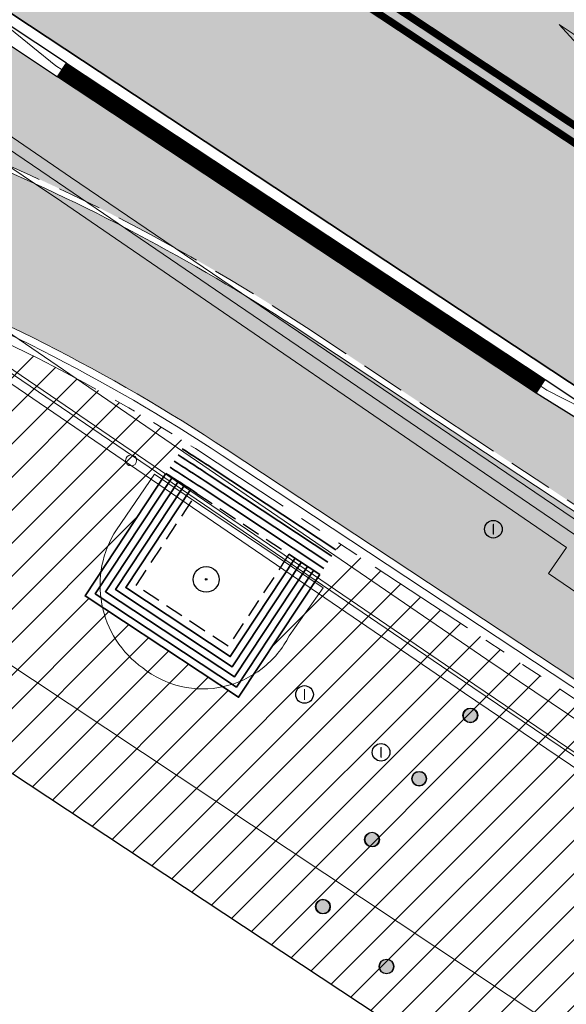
# Model space of a CAD drawing. Header units: metres. Extents: x 187916 to 189411, y 333285 to 334910.
# Tile 179 of 256: x 188816.45 to 188823.88, y 334124.55 to 334137.93. Entities that reach past the tile are written whole.
import ezdxf
from ezdxf.enums import TextEntityAlignment as Align

# ---------------------------------------------------------------- set-up
doc = ezdxf.new("R2010")
doc.units = ezdxf.units.M
for name, pattern in [('DASHED2', [0.375, 0.25, -0.125]), ('VH-OPSLUITBAND_100X200', [16, 8, -2, 4, -2]), ('VH-RWSBAND-SO', [24, 10, -2, 2, -2, 2, -2, 2, -2]), ('VH-TROTTOIRBAND_180-200', [20, 10, -2, 2, -2, 2, -2])]:
    doc.linetypes.add(name, pattern=pattern)
for name, color, linetype, lineweight in [('B-ME-AL-MARKER-S', 253, 'Continuous', 9), ('B-ME-GR-BOOM-S', 253, 'Continuous', 25), ('B-ME-IE-MEUBILAIR_WEGMEUBILAIR_PAAL-S', 253, 'Continuous', 18), ('B-ME-RI-HWA_GOOT_LIJNGOOT-G', 253, 'Continuous', 18), ('B-ME-RI-PUT_INSPECTIE-S', 253, 'Continuous', 25), ('B-ME-VH-KANTOPSLUITING_ACHTERKANTBAND-G', 253, 'Continuous', 18), ('B-ME-VH-VERHARDING_ASFALT-G', 253, 'Continuous', 18), ('B-ME-VH-VERHARDING_BETONSTRAATSTEEN-G', 253, 'Continuous', 18), ('B-ME-VH-VERHARDING_TEGEL-G', 253, 'Continuous', 18), ('B-WE-OG-BEBOUWING-GV', 253, 'Continuous', 15), ('B-WE-VH-GESLOTENVERHARDING_ASFALT-GV', 253, 'Continuous', 15), ('B-WE-VH-ONVERHARD_ZAND-GV', 253, 'Continuous', 15), ('N-WE-GR-HAAG-HG01-A', 96, 'Continuous', 35), ('N-WE-VH-GESLOTENVERHARDING_ASFALT_ZAAGSNEDE-G', 10, 'VH-ZAAGSNEDE-SO', 25), ('N-WE-VH-GOOT_TEGEL-G', 170, 'Continuous', 35), ('N-WE-VH-KANTOPSLUITING_OPSLUITBAND_80X200-G', 30, 'VH-OPSLUITBAND_100X200', 15), ('N-WE-VH-KANTOPSLUITING_RIJWIELPADBAND_4-12 200-G', 94, 'VH-TROTTOIRBAND_180-200', 15), ('N-WE-VH-KANTOPSLUITING_TROTTOIRBAND_RWS_110 220-G', 251, 'VH-RWSBAND-SO', 25), ('N-WE-VH-KANTOPSLUITING_TROTTOIRBAND_RWS_110 220_ACHTERKANT-G', 7, 'VH-RWSBAND-SO', 25), ('N-WE-VH-KANTOPSLUITING_VERLOOPBAND-S', 251, 'Continuous', 25), ('N-WE-VH-KANTOPSLUITING_VERLOOPBAND_TBV TEKENING-G', 10, 'Continuous', 25), ('N-WE-VH-KANTOPSLUITING_VOORKANTBAND-G', 7, 'Continuous', 15), ('N-WE-VH-KANTVERHARDING_STREKLAAG_BSS-G', 60, 'Continuous', 18), ('N-WE-VH-OPENVERHARDING_NATUURSTEEN-G', 24, 'Continuous', 35), ('N-WE-VH-VERHARDING_ASFALT_HUB DASSENPLEIN-A', 253, 'Continuous', 18), ('N-WE-VH-VERHARDING_ASFALT_RIJWEG-A', 251, 'Continuous', 18), ('N-WE-VH-VERHARDING_BETONSTRAATSTEEN-ROOD-A', 11, 'Continuous', 18), ('N-WE-VW-MARKERING_LANGS_STREEP_DOORGETROKKEN_010-G', 251, 'Continuous', 0), ('N-WE-VW-MARKERING_PIJL-S', 251, 'Continuous', 0)]:
    doc.layers.add(name, color=color, linetype=linetype, lineweight=lineweight)
doc.layers.add('N-WE-PAALTJE-G', color=7, linetype='Continuous')
doc.layers.add('N-WE-VH-MATERIAALSCHEIDING-G', color=7, linetype='DASHED2')
doc.styles.add('NLCS-ISO', font='NLCS-ISO.ttf')
doc.linetypes.add('VH-ZAAGSNEDE-SO', pattern='A,1e-05,-2.54,[181,NLCS.SHX,S=2.54,R=0,X=-2.54,Y=0],-5.08,[181,NLCS.SHX,S=2.54,R=180,X=2.54,Y=0],-2.54', length=10.16001)

# ---------------------------------------------------------------- blocks, each defined once
blk = doc.blocks.new('SRI-PUT_INSPECTIE-SO')
blk.add_circle((0, -7.105427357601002e-14), 1.999999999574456)
at = {"style": 'NLCS-ISO'}
blk.add_text('I', height=2.5, dxfattribs=at).set_placement((-0.002795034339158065, -0.007140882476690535), align=Align.MIDDLE_CENTER)
blk = doc.blocks.new('SAL-MARKER-SO')
blk.add_circle((0, 0), 0.1)
blk = doc.blocks.new('SGR-BOOM_01')
at = {"ltscale": 0.1}
h = blk.add_hatch(color=256, dxfattribs=at)
edge = h.paths.add_edge_path()
edge.add_arc((7.366995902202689e-12, -5.115907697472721e-12), 0.15, 0, 360)
for centre, radius in [((0, 0), 2.5), ((7.366995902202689e-12, -5.115907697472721e-12), 0.04499999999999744)]:
    blk.add_circle(centre, radius)
blk.add_circle((7.366995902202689e-12, -5.115907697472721e-12), 0.15, dxfattribs=at)
blk = doc.blocks.new('SIE-WEG_PAAL_ALGEMEEN_TYPE_01-SO')
h = blk.add_hatch(color=256)
edge = h.paths.add_edge_path()
edge.add_arc((2.273736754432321e-16, 0), 0.1875, 0, 360)
at = {"ltscale": 0.5}
blk.add_circle((2.273736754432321e-16, 0), 0.1875, dxfattribs=at)
blk = doc.blocks.new('DTM')
at = {"layer": 'B-ME-RI-HWA_GOOT_LIJNGOOT-G', "ltscale": 0.2, "flags": 128}
for points in [[(188828.52, 334124.8640000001), (188822.6140000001, 334128.8530000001), (188815.841, 334133.4580000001), (188812.3020000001, 334135.8650000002), (188812.2039999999, 334135.736)], [(188828.52, 334124.8640000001), (188828.4419999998, 334124.7560000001), (188822.5, 334128.7740000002), (188815.7749999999, 334133.3629999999), (188812.2039999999, 334135.736)]]:
    blk.add_lwpolyline(points, dxfattribs=at)
at = {"layer": 'B-ME-VH-KANTOPSLUITING_ACHTERKANTBAND-G', "ltscale": 0.2, "flags": 128}
for points in [[(188853.5869999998, 334107.1090000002), (188850.1549999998, 334110.9139999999), (188849.827, 334110.6370000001), (188846.5580000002, 334114.2459999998), (188846.8879999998, 334114.5359999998), (188846.1140000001, 334115.3939999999), (188845.4189999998, 334116.1000000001), (188844.6230000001, 334116.6809999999), (188836.73, 334122.04), (188827.9300000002, 334128.0269999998), (188827.6579999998, 334127.6600000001), (188823.639, 334130.3990000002), (188823.8859999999, 334130.7549999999), (188817.0210000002, 334135.4569999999), (188813.922, 334137.531)], [(188918.3160000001, 334057.5649999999), (188919.6660000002, 334059.1329999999), (188913.8220000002, 334063.534), (188904.1129999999, 334070.8709999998), (188903.9219999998, 334070.6290000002), (188896.46, 334076.2439999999), (188891.6310000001, 334079.8900000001), (188891.5619999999, 334079.9580000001), (188884.5780000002, 334085.2480000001), (188879.139, 334089.3629999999), (188878.7230000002, 334089.6699999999), (188872.2769999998, 334090.693), (188864.642, 334096.4010000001), (188856.929, 334102.0189999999), (188852.1170000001, 334105.4539999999), (188848.483, 334109.4879999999), (188845.1370000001, 334113.1550000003), (188843.9849999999, 334114.4410000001), (188835.182, 334120.4279999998), (188828.5380000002, 334124.8939999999), (188822.639, 334128.8900000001), (188815.8730000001, 334133.5), (188812.8450000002, 334135.5380000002), (188812.0329999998, 334136.0690000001)]]:
    blk.add_lwpolyline(points, dxfattribs=at)
at = {"layer": 'B-ME-VH-VERHARDING_ASFALT-G', "ltscale": 0.2, "flags": 128}
blk.add_lwpolyline([(188942.6009999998, 334044.2970000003), (188936.5550000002, 334048.8480000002), (188927.9589999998, 334055.3420000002), (188923.2579999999, 334058.915), (188915.014, 334065.1159999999), (188905.213, 334072.5150000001), (188897.889, 334078.0559999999), (188892.7939999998, 334081.9210000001), (188885.73, 334087.2390000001), (188881.3670000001, 334090.5359999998), (188879.1630000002, 334092.1689999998), (188876.0090000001, 334094.5899999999), (188868.4339999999, 334100.233), (188860.0109999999, 334106.3470000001), (188855.375, 334109.6660000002), (188851.4720000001, 334112.412), (188844.8590000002, 334116.98), (188836.9640000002, 334122.3339999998), (188828.1430000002, 334128.3199999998), (188824.1000000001, 334131.0649999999), (188817.1439999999, 334135.7850000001), (188814.1439999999, 334137.8399999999)], dxfattribs=at)
at = {"layer": 'B-ME-VH-VERHARDING_BETONSTRAATSTEEN-G', "ltscale": 0.2, "flags": 128}
blk.add_lwpolyline([(188853.7200000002, 334107.2319999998), (188850.3310000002, 334111.037), (188847.0469999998, 334114.6660000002), (188846.2850000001, 334115.5150000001), (188845.5469999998, 334116.2230000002), (188844.7280000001, 334116.8620000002), (188836.8330000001, 334122.23), (188828.0279999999, 334128.193), (188823.9950000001, 334130.929), (188817.0830000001, 334135.6430000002), (188814.0469999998, 334137.7029999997)], dxfattribs=at)
at = {"layer": 'B-ME-VH-VERHARDING_TEGEL-G', "ltscale": 0.2, "flags": 128}
blk.add_lwpolyline([(188918.3229999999, 334057.4070000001), (188919.8259999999, 334059.1779999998), (188913.8909999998, 334063.6170000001), (188904.165, 334070.9720000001), (188896.7170000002, 334076.5619999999), (188891.9440000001, 334080.213), (188884.6869999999, 334085.6689999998), (188879.4029999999, 334089.6770000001), (188878.8990000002, 334090.0499999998), (188872.4560000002, 334091.0779999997), (188864.9189999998, 334096.6919999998), (188857.1770000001, 334102.3259999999), (188852.3739999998, 334105.7510000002), (188848.8199999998, 334109.7080000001), (188845.446, 334113.4330000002), (188844.2629999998, 334114.764), (188835.611, 334120.605), (188828.7280000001, 334125.2420000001), (188822.8029999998, 334129.2310000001), (188816.0980000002, 334133.8149999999), (188813.0929999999, 334135.8659999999), (188812.2209999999, 334136.4300000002)], dxfattribs=at)
at = {"layer": 'B-WE-OG-BEBOUWING-GV', "ltscale": 0.2, "flags": 128}
blk.add_lwpolyline([(188779.474, 334052.218), (188776.92, 334049.111), (188787.829, 334045.886), (188794.414, 334053.759), (188814.475, 334036.748), (188814.571, 334036.667), (188837.127, 334017.54), (188885.595, 334074.697), (188839.494, 334113.789), (188809.661, 334133.58), (188792.53, 334113.378), (188775.397, 334069.885), (188782.78, 334063.625), (188779.991, 334060.335), (188783.617, 334057.261)], close=True, dxfattribs=at)
at = {"layer": 'B-WE-VH-GESLOTENVERHARDING_ASFALT-GV', "ltscale": 0.2, "flags": 128}
for points in [[(188817.573, 334130.51, -0.09595494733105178), (188817.77, 334130.996)], [(188817.571, 334129.985, -0.09522994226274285), (188817.573, 334130.51)], [(188817.765, 334129.497, -0.094060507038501), (188817.571, 334129.985)], [(188818.126, 334129.117, -0.09585749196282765), (188817.765, 334129.497)], [(188820.117, 334129.556, -0.1129270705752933), (188819.749, 334129.11)], [(188818.647, 334128.867, -0.1107023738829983), (188818.126, 334129.117)], [(188819.749, 334129.11, -0.1106916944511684), (188819.226, 334128.864)], [(188819.226, 334128.864, -0.1122511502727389), (188818.647, 334128.867)]]:
    blk.add_lwpolyline(points, format="xyb", dxfattribs=at)
at = {"layer": 'B-WE-VH-ONVERHARD_ZAND-GV', "ltscale": 0.2, "flags": 128}
blk.add_lwpolyline([(188820.117, 334129.556), (188820.577, 334130.208), (188818.288, 334131.752), (188817.77, 334130.996)], dxfattribs=at)
for points in [[(188817.77, 334130.996, 0.09595494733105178), (188817.573, 334130.51)], [(188817.573, 334130.51, 0.09522994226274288), (188817.571, 334129.985)], [(188817.571, 334129.985, 0.09406050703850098), (188817.765, 334129.497)], [(188817.765, 334129.497, 0.0958574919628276), (188818.126, 334129.117)], [(188819.749, 334129.11, 0.1129270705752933), (188820.117, 334129.556)], [(188818.126, 334129.117, 0.1107023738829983), (188818.647, 334128.867)], [(188819.226, 334128.864, 0.1106916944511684), (188819.749, 334129.11)], [(188818.647, 334128.867, 0.1122511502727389), (188819.226, 334128.864)]]:
    blk.add_lwpolyline(points, format="xyb", dxfattribs=at)
at = {"layer": 'B-ME-AL-MARKER-S', "xscale": 0.7499999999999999, "yscale": 0.7499999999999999, "zscale": 0.7499999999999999}
blk.add_blockref('SAL-MARKER-SO', (188817.969, 334131.937), dxfattribs=at)
at = {"layer": 'B-ME-GR-BOOM-S', "xscale": 0.07, "yscale": 0.07, "zscale": 0.07}
blk.add_blockref('SGR-BOOM_01', (188818.989, 334130.321), dxfattribs=at)
at = {"layer": 'B-ME-IE-MEUBILAIR_WEGMEUBILAIR_PAAL-S', "xscale": 0.5, "yscale": 0.5, "zscale": 0.5}
for p in [(188822.578, 334128.473), (188821.883, 334127.612), (188821.242, 334126.786), (188820.575, 334125.875), (188821.439, 334125.061)]:
    blk.add_blockref('SIE-WEG_PAAL_ALGEMEEN_TYPE_01-SO', p, dxfattribs=at)
at = {"layer": 'B-ME-RI-PUT_INSPECTIE-S', "xscale": 0.06, "yscale": 0.06, "zscale": 0.06250000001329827}
for p in [(188822.891, 334131.003), (188820.325, 334128.757), (188821.365, 334127.971)]:
    blk.add_blockref('SRI-PUT_INSPECTIE-SO', p, dxfattribs=at)
blk = doc.blocks.new('SVH-VERLOOPBAND_TROTTOIRBAND 180 200X250 HD_TROTTOIRBAND RWS 110 220X250 VB_L1000-MM')
at = {"linetype": 'Continuous', "lineweight": 0}
blk.add_lwpolyline([(0, 200.0000000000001), (100, 200.0000000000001), (900, 220), (1000, 220), (1000, 0), (0, 1.13686837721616e-13)], close=True, dxfattribs=at)
blk.add_lwpolyline([(1000, 110), (900, 110), (100, 20.00000000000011), (0, 20.00000000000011)], dxfattribs=at)
blk = doc.blocks.new('SVH-TROTTOIRBAND RWS INRITVERLOOPBAND_110 220X250_LINKS_L1000_VB-MM')
at = {"linetype": 'Continuous', "lineweight": 0}
blk.add_lwpolyline([(0, 0), (1000, 1.13686837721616e-13), (1000, 220.0000000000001), (0, 220)], close=True, dxfattribs=at)
blk.add_lwpolyline([(0, 110), (100, 110), (900, 30.00000000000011), (1000, 30.00000000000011)], dxfattribs=at)
blk = doc.blocks.new('ontwerp Wilhelmina- & Engelenkampstraat')
at = {"layer": 'N-WE-GR-HAAG-HG01-A', "transparency": 33554610}
h = blk.add_hatch(color=256, dxfattribs=at)
h.dxf.hatch_style = 1
h.paths.add_polyline_path([(188819.71820437, 334135.3346396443), (188816.9691749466, 334137.1507179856), (188816.2015550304, 334137.6578271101), (188815.3357678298, 334136.3472699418, -0.05232238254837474), (188820.3514759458, 334133.7417448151), (188824.1189956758, 334131.2528260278), (188824.5048395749, 334131.8368846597), (188824.404715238, 334131.9030293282, 0.414213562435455), (188824.3197660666, 334132.3187018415), (188824.2363291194, 334132.3738223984), (188823.5578094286, 334132.798099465), (188823.4743724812, 334132.8532200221)])
at = {"layer": 'N-WE-VH-VERHARDING_ASFALT_HUB DASSENPLEIN-A', "transparency": 33554610}
h = blk.add_hatch(dxfattribs=at)
h.set_pattern_fill('ANSI31', color=256, scale=0.1)
h.set_pattern_definition([(45, (0, 0), (-0.2245064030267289, 0.2245064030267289), [])])
h.paths.add_polyline_path([(188847.124, 334105.7040000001), (188848.8769999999, 334105.957), (188849.5810000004, 334106.5280000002), (188849.9270000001, 334106.5180000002), (188850.366, 334106.1770000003), (188850.3799999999, 334105.7160000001), (188848.9210000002, 334104.0650000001), (188848.3879999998, 334104.0380000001), (188847.0320000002, 334105.3290000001)], flags=16)
h.paths.add_polyline_path([(188810.9590502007, 334133.3217617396), (188811.5845026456, 334134.3458756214), (188811.8405393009, 334134.1895259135), (188811.215086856, 334133.1654120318)], flags=16)
h.paths.add_polyline_path([(188804.1520741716, 334133.7882821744), (188803.1408678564, 334134.4343857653), (188803.3023926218, 334134.6871895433), (188804.3135989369, 334134.0410859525)], flags=16)
h.paths.add_polyline_path([(188880.608576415, 334079.9220087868), (188880.7276518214, 334079.8307890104), (188882.00472869, 334081.4978446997), (188882.2428795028, 334081.315405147), (188880.9658026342, 334079.6483494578), (188881.0848780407, 334079.5571296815), (188880.3551198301, 334078.6045264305), (188879.8788182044, 334078.9694055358)], flags=16)
h.paths.add_polyline_path([(188848.5442930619, 334110.061672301), (188850.293672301, 334108.2757069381), (188848.5077069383, 334106.526327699), (188846.758327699, 334108.3122930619)], flags=16)
h.paths.add_polyline_path([(188857.8032904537, 334102.1975242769), (188859.5415242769, 334100.4007095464), (188857.7447095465, 334098.6624757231), (188856.0064757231, 334100.4592904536)], flags=16)
edge = h.paths.add_edge_path(flags=17)
edge.add_arc((188846.8483868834, 334100.942711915), 1.79041412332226, 33.81111317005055, 33.81179583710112)
edge.add_arc((188839.2638456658, 334095.0296344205), 11.40365496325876, 37.29305681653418, 43.01437075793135)
edge.add_arc((188839.2638367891, 334095.0296439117), 11.40365497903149, 37.29288487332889, 43.01430546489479, ccw=False)
h.paths.add_polyline_path([(188811.0785719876, 334132.6642826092), (188811.2439339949, 334132.9145932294), (188813.2464189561, 334131.5916971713), (188813.0810569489, 334131.3413865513)], flags=16)
h.paths.add_polyline_path([(188810.5449671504, 334133.151499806), (188810.5079798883, 334132.8537886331), (188804.8514676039, 334133.5565466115), (188804.888454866, 334133.8542577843)], flags=16)
h.paths.add_polyline_path([(188798.1086396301, 334129.5785371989), (188797.9492975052, 334129.8327223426), (188804.0497409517, 334133.6569333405), (188804.2090830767, 334133.4027481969)], flags=16)
h.paths.add_polyline_path([(188797.356678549, 334129.4612247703), (188797.5160206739, 334129.2070396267), (188795.2283543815, 334127.7729605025), (188795.0690122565, 334128.027145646)], flags=16)
edge = h.paths.add_edge_path()
edge.add_line((188794.6477654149, 334127.1734366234), (188792.9845159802, 334124.6767185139))
edge.add_line((188792.9845159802, 334124.6767185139), (188793.5909520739, 334124.269631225))
edge.add_line((188793.5909520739, 334124.269631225), (188794.0819999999, 334124.6850000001))
edge.add_line((188794.0819999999, 334124.6850000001), (188794.5410000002, 334125.2680000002))
edge.add_line((188794.5410000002, 334125.2680000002), (188798.2760028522, 334127.1102356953))
edge.add_line((188798.2760028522, 334127.1102356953), (188797.7235223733, 334129.1600807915))
edge.add_line((188797.7235223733, 334129.1600807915), (188798.0131858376, 334129.2381517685))
edge.add_line((188798.0131858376, 334129.2381517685), (188798.5502502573, 334127.2455042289))
edge.add_line((188798.5502502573, 334127.2455042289), (188809.1225012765, 334132.4601128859))
edge.add_line((188809.1225012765, 334132.4601128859), (188825.601, 334121.574))
edge.add_line((188825.601, 334121.574), (188825.988, 334121.236))
edge.add_line((188825.988, 334121.236), (188826.269, 334120.99))
edge.add_line((188826.269, 334120.99), (188826.499, 334120.773))
edge.add_line((188826.499, 334120.773), (188826.2401125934, 334120.4655433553))
edge.add_line((188826.2401125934, 334120.4655433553), (188828.9315033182, 334118.1076967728))
edge.add_line((188828.9315033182, 334118.1076967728), (188843.6740638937, 334105.5990672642))
edge.add_line((188843.6740638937, 334105.5990672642), (188844.3009362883, 334105.6631398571))
edge.add_line((188844.3009362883, 334105.6631398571), (188845.1299706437, 334105.3589181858))
edge.add_arc((188839.3333187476, 334094.9027799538), 11.95541717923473, 55.104100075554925, 60.99698277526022, ccw=False)
edge.add_arc((188839.3577739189, 334095.02108038), 11.84449325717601, 49.11264812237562, 54.87374459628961, ccw=False)
edge.add_arc((188839.6431643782, 334095.3671214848), 11.3960827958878, 43.07282715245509, 49.05857610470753, ccw=False)
edge.add_arc((188839.2638326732, 334095.0296492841), 11.90365500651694, 37.223727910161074, 43.01248182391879, ccw=False)
edge.add_arc((188846.8483892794, 334100.9427049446), 2.290412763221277, 9.968345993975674, 34.21230126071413, ccw=False)
edge.add_arc((188846.8710212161, 334100.949163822), 2.267005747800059, 5.8182804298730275, 9.906584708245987, ccw=False)
edge.add_line((188849.1263482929, 334101.1789786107), (188852.1810199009, 334098.5798032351))
edge.add_line((188852.1810199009, 334098.5798032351), (188851.857, 334098.199))
edge.add_line((188851.857, 334098.199), (188854.8644047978, 334095.6400432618))
edge.add_arc((188868.9962392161, 334070.5609694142), 28.78660607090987, 116.17290509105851, 119.40087144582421, ccw=False)
edge.add_line((188856.299, 334096.396), (188858.251, 334097.293))
edge.add_line((188858.251, 334097.293), (188870.846, 334086.694))
edge.add_line((188870.846, 334086.694), (188870.647, 334086.446))
edge.add_line((188870.647, 334086.446), (188876.336, 334081.614))
edge.add_line((188876.336, 334081.614), (188885.0768821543, 334074.2096923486))
edge.add_line((188885.0768821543, 334074.2096923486), (188886.7435568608, 334072.7978700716))
edge.add_line((188886.7435568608, 334072.7978700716), (188887.2969999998, 334073.4479999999))
edge.add_line((188887.2969999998, 334073.4479999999), (188889.5490000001, 334076.0989999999))
edge.add_line((188889.5490000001, 334076.0989999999), (188900.3506278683, 334066.8599347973))
edge.add_line((188900.3506278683, 334066.8599347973), (188902.8318678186, 334069.7502722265))
edge.add_line((188902.8318678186, 334069.7502722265), (188898.4615291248, 334073.098245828))
edge.add_line((188898.4615291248, 334073.098245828), (188884.081539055, 334080.6734296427))
edge.add_line((188884.081539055, 334080.6734296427), (188883.2026172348, 334081.3349312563))
edge.add_line((188883.2026172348, 334081.3349312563), (188883.0206960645, 334081.0974571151))
edge.add_line((188883.0206960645, 334081.0974571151), (188881.5917911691, 334082.1920944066))
edge.add_line((188881.5917911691, 334082.1920944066), (188881.7742307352, 334082.4302452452))
edge.add_line((188881.7742307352, 334082.4302452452), (188881.6948471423, 334082.4910584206))
edge.add_line((188881.6948471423, 334082.4910584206), (188880.901011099, 334083.0991902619))
edge.add_line((188880.901011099, 334083.0991902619), (188868.0362414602, 334092.9544697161))
edge.add_line((188868.0362414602, 334092.9544697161), (188850.9670090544, 334110.5989590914))
edge.add_arc((188843.8659972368, 334103.7294590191), 9.880000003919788, 44.05061231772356, 56.55024046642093)
edge.add_line((188849.3119082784, 334111.973029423), (188845.5263223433, 334114.4738832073))
edge.add_line((188845.5263223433, 334114.4738832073), (188845.2507195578, 334114.0566984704))
edge.add_line((188845.2507195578, 334114.0566984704), (188843.9974023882, 334112.1595304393))
edge.add_line((188843.9974023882, 334112.1595304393), (188837.7396313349, 334116.29357222))
edge.add_line((188837.7396313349, 334116.29357222), (188829.4325550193, 334122.1095582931))
edge.add_line((188829.4325550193, 334122.1095582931), (188827.3466313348, 334123.48757222))
edge.add_line((188827.3466313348, 334123.48757222), (188828.7246452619, 334125.5734959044))
edge.add_line((188828.7246452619, 334125.5734959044), (188820.8064990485, 334130.8044234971))
edge.add_line((188820.8064990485, 334130.8044234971), (188819.4284851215, 334128.7184998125))
edge.add_line((188819.4284851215, 334128.7184998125), (188817.342561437, 334130.0965137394))
edge.add_line((188817.342561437, 334130.0965137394), (188818.717745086, 334132.1781531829))
edge.add_arc((188805.4283225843, 334111.1447119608), 24.88000000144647, 57.7143403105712, 69.55735004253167)
edge.add_line((188814.1181513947, 334134.4578257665), (188813.1766455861, 334134.78742523))
edge.add_arc((188805.4283200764, 334111.1447042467), 24.88000811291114, 71.8547042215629, 72.06934258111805)
edge.add_line((188813.0880223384, 334134.8162856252), (188812.9231048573, 334134.2357083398))
edge.add_line((188812.9231048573, 334134.2357083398), (188811.1916061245, 334134.7275539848))
edge.add_line((188811.1916061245, 334134.7275539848), (188811.3565236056, 334135.3081312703))
edge.add_arc((188805.4283238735, 334111.1447172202), 24.87999458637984, 76.21544020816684, 76.43007868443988)
edge.add_line((188811.2659624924, 334135.3301695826), (188810.2906034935, 334135.5449706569))
edge.add_arc((188805.4283232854, 334111.1447155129), 24.87999638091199, 78.73019697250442, 79.14215752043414)
edge.add_arc((188805.42832257, 334111.1447118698), 24.88000009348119, 79.14215748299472, 81.43460024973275)
edge.add_arc((188805.4283225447, 334111.1447116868), 24.8800002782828, 81.4346002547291, 82.42669405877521)
edge.add_arc((188806.7836234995, 334121.0525640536), 14.88000000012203, 82.57177266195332, 100.4639872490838)
edge.add_line((188804.0811554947, 334135.6850985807), (188803.106569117, 334135.471082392))
edge.add_arc((188806.7836247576, 334121.052559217), 14.8800049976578, 104.3067914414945, 104.624815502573)
edge.add_line((188803.0265951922, 334135.4504506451), (188803.214744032, 334134.8751863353))
edge.add_line((188803.214744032, 334134.8751863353), (188801.5039241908, 334134.315636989))
edge.add_line((188801.5039241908, 334134.315636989), (188801.3155926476, 334134.8914599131))
edge.add_arc((188806.7836228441, 334121.0525656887), 14.87999823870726, 111.5599898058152, 111.9154302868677)
edge.add_line((188801.229847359, 334134.8572723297), (188800.3171519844, 334134.4540246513))
edge.add_arc((188806.7836238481, 334121.052563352), 14.88000078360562, 115.7582344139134, 116.2133632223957)
edge.add_arc((188806.7836234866, 334121.0525640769), 14.8799999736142, 116.2133632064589, 120.0359169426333)
edge.add_arc((188806.7836234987, 334121.0525640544), 14.87999999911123, 120.0359169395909, 146.1274017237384)
edge.add_line((188794.4290729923, 334129.3459036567), (188792.5431470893, 334126.5364483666))
edge.add_arc((188779.9893296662, 334134.9635514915), 15.11999996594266, 323.55147588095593, 326.1274017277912, ccw=False)
edge.add_arc((188779.9893297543, 334134.9635514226), 15.11999985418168, 321.2023202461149, 323.5514758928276, ccw=False)
edge.add_line((188791.7733033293, 334125.4897790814), (188792.7354307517, 334124.8439239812))
edge.add_line((188792.7354307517, 334124.8439239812), (188794.398093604, 334127.3397615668))
edge.add_line((188794.398093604, 334127.3397615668), (188794.6477654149, 334127.1734366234))
at = {"layer": 'N-WE-VH-VERHARDING_ASFALT_RIJWEG-A', "transparency": 33554610}
h = blk.add_hatch(color=256, dxfattribs=at)
h.dxf.hatch_style = 1
edge = h.paths.add_edge_path(flags=16)
edge.add_arc((188843.2202829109, 334124.6265817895), 0.5000000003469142, 68.86366228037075, 236.5502401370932)
edge.add_line((188842.9446801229, 334124.2093970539), (188847.2596446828, 334121.3588223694))
edge.add_arc((188764.52368857, 333996.1199642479), 150.1000000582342, 53.138037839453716, 56.550240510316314, ccw=False)
edge.add_arc((188854.8670012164, 334116.6124780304), 0.5000000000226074, 233.1380378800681, 405.2541734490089)
edge.add_line((188855.2189827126, 334116.9675963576), (188849.6333451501, 334122.5038948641))
edge.add_arc((188848.2254191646, 334121.0834215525), 2.000000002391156, 45.25417348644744, 68.86366190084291)
edge.add_line((188848.9465960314, 334122.9488716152), (188843.4005771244, 334125.0929443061))
edge = h.paths.add_edge_path()
edge.add_line((188813.0185392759, 334140.2053137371), (188813.0105729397, 334140.209319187))
edge.add_line((188813.0105729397, 334140.209319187), (188850.7365500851, 334115.2865848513))
edge.add_arc((188823.0935907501, 334073.442955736), 50.14999998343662, 53.70449889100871, 56.55024050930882, ccw=False)
edge.add_arc((188844.432152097, 334101.8879698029), 14.59712508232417, 51.12888847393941, 55.118945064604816, ccw=False)
edge.add_line((188853.5928784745, 334113.2527026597), (188950.9588811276, 334038.6637910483))
edge.add_arc((188941.7456837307, 334026.6371749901), 15.15000000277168, 40.65152212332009, 52.54545483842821, ccw=False)
edge.add_line((188953.2397736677, 334036.5067442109), (188961.6247993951, 334026.741552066))
edge.add_arc((188972.8912835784, 334036.415684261), 14.84999998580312, 220.6515221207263, 230.026866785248)
edge.add_arc((188742.2273900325, 333761.2592333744), 344.2000024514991, 49.060789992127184, 50.026866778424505, ccw=False)
edge.add_line((188967.767169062, 334021.2697134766), (188981.7537264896, 334009.2102175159))
edge.add_line((188981.7537264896, 334009.2102175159), (188990.3623937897, 334001.7876695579))
edge.add_arc((188830.8334411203, 333816.7660723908), 244.2999757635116, 45.63147792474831, 49.231496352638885, ccw=False)
edge.add_line((189001.6652582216, 333991.4056109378), (189005.3166251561, 333987.8338559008))
edge.add_line((189005.3166251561, 333987.8338559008), (189009.3616308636, 333991.9690219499))
edge.add_arc((189010.0094888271, 333991.9162956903), 0.6499999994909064, 135.63089128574, 175.3472076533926, ccw=False)
edge.add_line((189009.5448364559, 333992.3708264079), (189010.1315084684, 333992.9705626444))
edge.add_arc((189010.5961608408, 333992.5160319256), 0.6500000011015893, 110.0016349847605, 135.6308912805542, ccw=False)
edge.add_line((189010.3738303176, 333993.126825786), (189012.7423269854, 333996.2283355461))
edge.add_line((189012.7423269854, 333996.2283355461), (189006.7711925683, 334000.7882476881))
edge.add_line((189006.7711925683, 334000.7882476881), (189004.0161101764, 334002.9017076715))
edge.add_line((189004.0161101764, 334002.9017076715), (188999.2558699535, 334006.5545254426))
edge.add_line((188999.2558699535, 334006.5545254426), (188998.8588697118, 334006.8610537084))
edge.add_line((188998.8588697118, 334006.8610537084), (188991.767266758, 334012.3365586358))
edge.add_arc((189144.6444510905, 334210.3355206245), 250.1499998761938, 228.1364962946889, 232.3278733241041, ccw=False)
edge.add_arc((188742.2273912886, 333761.2592353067), 352.8500001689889, 48.13649629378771, 52.54545484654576)
edge.add_line((188956.8067115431, 334041.3642833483), (188954.6511510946, 334043.0155877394))
edge.add_line((188954.6511510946, 334043.0155877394), (188891.8217000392, 334091.1471762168))
edge.add_line((188891.8217000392, 334091.1471762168), (188891.5662846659, 334090.8137650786))
edge.add_line((188891.5662846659, 334090.8137650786), (188875.9674064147, 334102.7635557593))
edge.add_line((188875.9674064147, 334102.7635557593), (188876.222821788, 334103.0969668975))
edge.add_line((188876.222821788, 334103.0969668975), (188867.5141152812, 334109.7684222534))
edge.add_arc((188884.8033035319, 334132.3371809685), 28.4300000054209, 226.5407898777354, 232.5454548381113, ccw=False)
edge.add_line((188865.2480693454, 334111.7008606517), (188851.7136843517, 334124.5262124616))
edge.add_arc((188838.0601001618, 334110.1178073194), 19.84999999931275, 46.54078987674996, 56.5502405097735)
edge.add_line((188849.0015307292, 334126.680041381), (188818.5871468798, 334146.772552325))
edge.add_arc((188824.1818834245, 334155.2414024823), 10.14999999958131, 230.746516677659, 236.55024045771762, ccw=False)
edge.add_line((188817.7594464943, 334147.3817075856), (188813.0185392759, 334140.2053137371))
edge = h.paths.add_edge_path()
edge.add_arc((188804.4060072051, 334144.8922067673), 15.00000001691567, 49.44930201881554, 57.10513435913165)
edge.add_line((188812.5524953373, 334157.4872348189), (188809.1197533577, 334159.7075388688))
edge.add_line((188809.1197533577, 334159.7075388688), (188808.8358097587, 334159.2796429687))
edge.add_arc((188807.8775894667, 334159.9154997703), 1.150000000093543, 146.4325029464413, 326.4325029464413, ccw=False)
edge.add_line((188806.9193691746, 334160.5513565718), (188807.1883826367, 334160.9567531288))
edge.add_line((188807.1883826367, 334160.9567531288), (188802.8966842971, 334163.732631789))
edge.add_arc((188799.7691371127, 334173.3887670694), 10.14999999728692, 238.0087583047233, 287.9467359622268, ccw=False)
edge.add_line((188794.391772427, 334164.7802568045), (188787.6683002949, 334154.8824230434))
edge.add_arc((188776.9360168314, 334149.1867587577), 12.14999999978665, 6.552444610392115, 27.95506492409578, ccw=False)
edge.add_arc((188778.9149951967, 334149.4490587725), 10.1540764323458, -2.101472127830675, 6.356304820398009, ccw=False)
edge.add_line((188789.0622425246, 334149.0767150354), (188793.7916961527, 334146.0152720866))
edge.add_line((188793.7916961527, 334146.0152720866), (188794.0757942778, 334146.443065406))
edge.add_arc((188795.0337848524, 334145.8068625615), 1.15000000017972, -33.58819080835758, 146.4118091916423, ccw=False)
edge.add_line((188795.991775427, 334145.170659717), (188795.7226155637, 334144.7653603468))
edge.add_line((188795.7226155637, 334144.7653603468), (188801.9201273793, 334140.7536223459))
edge.add_arc((188806.91186024, 334129.6763888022), 12.14999999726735, 71.61773031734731, 114.25775215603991, ccw=False)
edge.add_line((188810.743428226, 334141.2064185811), (188816.0248838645, 334149.2010499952))
edge.add_arc((188824.1818834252, 334155.2414024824), 10.15000000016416, 183.1724790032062, 216.5203757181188, ccw=False)
edge.add_arc((188822.7365122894, 334155.1739654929), 8.703121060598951, 180.8378362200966, 183.2557978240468, ccw=False)
edge.add_arc((188833.7517650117, 334153.715293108), 19.7623436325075, 172.5149848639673, 176.1369932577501, ccw=False)
edge = h.paths.add_edge_path()
edge.add_line((188786.2209732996, 334157.0233449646), (188792.4021116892, 334166.1227922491))
edge.add_line((188792.4021116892, 334166.1227922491), (188791.5485077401, 334166.7026345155))
edge.add_line((188791.5485077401, 334166.7026345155), (188788.5394280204, 334169.4236699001))
edge.add_line((188788.5394280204, 334169.4236699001), (188787.1852216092, 334167.4301002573))
edge.add_line((188787.1852216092, 334167.4301002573), (188780.1013007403, 334172.2421172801))
edge.add_arc((188618.4537611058, 333934.267257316), 287.6837865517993, 55.81317921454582, 60.58230996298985)
edge.add_arc((188735.7243300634, 334140.9898543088), 50.01920379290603, 61.28503171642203, 77.31862338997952)
edge.add_arc((188760.1973562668, 334256.6585423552), 68.2172590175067, 252.5019390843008, 258.5925344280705, ccw=False)
edge.add_arc((188746.5917393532, 334218.9896416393), 28.24878716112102, 246.6552150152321, 255.85047768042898, ccw=False)
edge.add_arc((188739.6991429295, 334207.5799419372), 15.14999999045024, 247.5582666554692, 253.5058051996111, ccw=False)
edge.add_line((188733.9157258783, 334193.5772783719), (188632.7612944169, 334235.3563367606))
edge.add_arc((188642.362146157, 334258.6016835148), 25.14999999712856, 236.2483398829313, 247.5582723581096, ccw=False)
edge.add_line((188628.3889489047, 334237.6906276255), (188623.9088227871, 334240.6843399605))
edge.add_arc((188610.1023038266, 334220.0227201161), 24.85000000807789, 56.24833988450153, 66.54108532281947)
edge.add_line((188619.9948742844, 334242.8187625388), (188616.8650908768, 334235.2408720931))
edge.add_arc((188612.7752758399, 334225.9513130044), 10.14999975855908, 36.3971108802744, 66.23805833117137, ccw=False)
edge.add_line((188620.9452513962, 334231.9741025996), (188631.6761182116, 334226.2780943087))
edge.add_arc((188635.7212357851, 334214.8212394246), 12.15000000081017, 67.55827235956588, 109.4468017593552, ccw=False)
edge.add_line((188640.3594206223, 334226.051098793), (188725.7324548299, 334190.7901128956))
edge.add_line((188725.7324548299, 334190.7901128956), (188736.3228047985, 334186.3562589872))
edge.add_arc((188702.9288175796, 334091.9793464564), 100.1107386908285, 61.585566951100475, 70.51436696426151, ccw=False)
edge.add_line((188750.5660902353, 334180.0296176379), (188754.2367218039, 334177.9780331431))
edge.add_arc((188618.5090913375, 333934.3570586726), 278.8784123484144, 55.81223272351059, 60.876674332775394, ccw=False)
edge.add_line((188775.2127626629, 334165.0454378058), (188783.7631842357, 334159.2372455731))
edge.add_arc((188776.9360168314, 334149.1867587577), 12.14999999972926, 40.16466472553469, 55.81223272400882, ccw=False)
at = {"layer": 'N-WE-VH-VERHARDING_BETONSTRAATSTEEN-ROOD-A', "transparency": 33554610}
h = blk.add_hatch(color=11, dxfattribs=at)
h.dxf.hatch_style = 1
edge = h.paths.add_edge_path()
edge.add_line((188869.4491820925, 334094.542638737), (188852.4907898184, 334112.0728967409))
edge.add_arc((188843.8659972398, 334103.7294590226), 11.9999999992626, 44.05005008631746, 56.55024051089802)
edge.add_line((188850.4804640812, 334113.7418927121), (188820.3073898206, 334133.6749884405))
edge.add_arc((188805.4283225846, 334111.1447119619), 27.00000000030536, 56.55909883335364, 77.57157638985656)
edge.add_line((188811.2392575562, 334137.5119840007), (188812.9352801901, 334140.0792830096))
edge.add_line((188812.9352801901, 334140.0792830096), (188812.3023995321, 334140.3974935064))
edge.add_arc((188806.9118602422, 334129.6763888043), 11.99999999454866, 63.30688723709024, 75.36245119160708)
edge.add_arc((188809.8103673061, 334140.7741163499), 0.5300000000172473, -103.12682284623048, 75.36222830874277, ccw=False)
edge.add_arc((188806.9558196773, 334128.5335963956), 12.0389606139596, 76.872954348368, 107.5247479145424)
edge.add_arc((188803.169277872, 334140.518619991), 0.5300000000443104, 109.0439381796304, 287.7295061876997, ccw=False)
edge.add_arc((188806.9118602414, 334129.6763887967), 12.00000000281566, 109.0439381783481, 126.3729337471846)
edge.add_arc((188800.1097075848, 334138.9117349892), 0.530000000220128, 57.084440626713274, 126.3729337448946, ccw=False)
edge.add_line((188800.3977108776, 334139.3566553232), (188801.4950041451, 334138.646361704))
edge.add_arc((188801.2070008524, 334138.2014413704), 0.5299999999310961, -58.26058164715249, 57.08444062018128, ccw=False)
edge.add_line((188801.4858109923, 334137.7507031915), (188797.4037172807, 334135.2256694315))
edge.add_arc((188806.5362186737, 334121.3226862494), 16.63416733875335, 123.2998514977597, 125.0679159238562)
edge.add_line((188796.9791073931, 334134.9372794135), (188798.0268440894, 334133.3541417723))
edge.add_arc((188806.7836234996, 334121.0525640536), 15.10000000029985, 115.7442129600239, 125.44485742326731, ccw=False)
edge.add_line((188800.2248738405, 334134.6537699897), (188801.1424214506, 334135.0592353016))
edge.add_arc((188806.7836235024, 334121.0525640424), 15.10000001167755, 104.2850570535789, 111.93716456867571, ccw=False)
edge.add_line((188803.0577546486, 334135.6856738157), (188804.0375659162, 334135.9007682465))
edge.add_arc((188806.7836234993, 334121.0525640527), 15.10000000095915, 82.52989276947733, 100.47800866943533, ccw=False)
edge.add_line((188808.7467580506, 334136.0244077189), (188808.7687632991, 334136.0214371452))
edge.add_arc((188805.4283225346, 334111.1447119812), 25.09999998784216, 78.72743625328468, 82.35208400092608, ccw=False)
edge.add_line((188810.3347839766, 334135.7604921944), (188811.3142548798, 334135.5448308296))
edge.add_arc((188805.4283225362, 334111.1447119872), 25.09999998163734, 71.84965764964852, 76.43789012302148, ccw=False)
edge.add_line((188813.2472604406, 334134.9957960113), (188814.1938570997, 334134.664393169))
edge.add_arc((188805.428291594, 334111.1446511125), 25.10006782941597, 56.55908105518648, 69.5600938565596, ccw=False)
edge.add_line((188819.2603572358, 334132.0895159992), (188849.4331734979, 334112.1565907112))
edge.add_arc((188843.8659972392, 334103.7294590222), 10.0999999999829, 44.05058068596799, 56.55024050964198, ccw=False)
edge.add_line((188851.1251326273, 334110.7519196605), (188868.1829280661, 334093.1192332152))
edge.add_line((188868.1829280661, 334093.1192332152), (188881.0348001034, 334083.2738341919))
edge.add_line((188881.0348001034, 334083.2738341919), (188881.828636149, 334082.6657023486))
edge.add_line((188881.828636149, 334082.6657023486), (188883.4163082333, 334081.4494386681))
edge.add_line((188883.4163082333, 334081.4494386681), (188884.1637310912, 334080.8768624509))
edge.add_line((188884.1637310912, 334080.8768624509), (188898.5826437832, 334073.2825991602))
edge.add_line((188898.5826437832, 334073.2825991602), (188945.4133650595, 334037.4071145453))
edge.add_line((188945.4133650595, 334037.4071145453), (188946.5688155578, 334038.9154030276))
edge.add_line((188946.5688155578, 334038.9154030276), (188899.6662980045, 334074.845888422))
edge.add_line((188899.6662980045, 334074.845888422), (188886.2560736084, 334081.8913116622))
edge.add_line((188886.2560736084, 334081.8913116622), (188885.3312565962, 334082.3759006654))
edge.add_line((188885.3312565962, 334082.3759006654), (188869.4491820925, 334094.542638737))
at = {"layer": 'N-WE-PAALTJE-G'}
for centre in [(188822.578, 334128.473), (188821.883, 334127.612), (188821.242, 334126.786), (188820.575, 334125.875), (188821.439, 334125.061)]:
    blk.add_circle(centre, 0.1, dxfattribs=at)
at = {"layer": 'N-WE-VH-GESLOTENVERHARDING_ASFALT_ZAAGSNEDE-G', "ltscale": 0.025, "flags": 128}
blk.add_lwpolyline([(188794.5410000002, 334125.2680000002), (188798.2760028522, 334127.1102356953), (188799.5972258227, 334122.2081576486), (188799.886889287, 334122.2862286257), (188798.5502502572, 334127.2455042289), (188809.1225012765, 334132.4601128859), (188825.601, 334121.574)], dxfattribs=at)
at = {"layer": 'N-WE-VH-GOOT_TEGEL-G'}
blk.add_lwpolyline([(188939.9509864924, 334047.096579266), (188905.9111443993, 334073.1733894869), (188864.047763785, 334105.2435568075), (188853.5928784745, 334113.2527026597, 0.0174119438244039), (188852.7798648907, 334113.8625997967, 0.01241744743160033), (188850.7365500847, 334115.2865848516), (188819.922150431, 334135.6433563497), (188813.01057294, 334140.209319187), (188812.3697812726, 334140.5315073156, 0.05265089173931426), (188809.9822076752, 334141.4320455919, 0.1480304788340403), (188802.9473985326, 334141.1614026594, 0.07575643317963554), (188799.706441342, 334139.4592533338, 0.08640922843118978), (188796.8239712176, 334136.4481681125), (188796.5603174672, 334136.0554043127, 0.3131754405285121), (188796.5725830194, 334135.2797489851), (188797.9049843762, 334133.2664810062)], format="xyb", dxfattribs=at)
at = {"layer": 'N-WE-VH-KANTOPSLUITING_OPSLUITBAND_80X200-G', "ltscale": 0.15, "flags": 128}
blk.add_lwpolyline([(188812.8807645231, 334139.8516252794), (188811.3700458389, 334137.5648240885, -0.09085887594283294), (188820.3514759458, 334133.7417448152), (188824.1857452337, 334131.2087295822), (188828.3575926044, 334128.4527017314), (188850.5245605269, 334113.80864227, -0.05459419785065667), (188852.5482106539, 334112.1286000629), (188869.4983723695, 334094.6068501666)], format="xyb", dxfattribs=at)
at = {"layer": 'N-WE-VH-KANTOPSLUITING_RIJWIELPADBAND_4-12 200-G', "ltscale": 0.15, "flags": 128}
blk.add_lwpolyline([(188880.901011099, 334083.0991902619), (188868.0362414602, 334092.9544697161), (188850.9670128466, 334110.5989551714, 0.05459419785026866), (188849.3119082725, 334111.9730294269), (188819.1391075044, 334131.9059445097, 0.05677645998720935), (188814.1181513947, 334134.4578257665)], format="xyb", dxfattribs=at)
at = {"layer": 'N-WE-VH-KANTOPSLUITING_TROTTOIRBAND_RWS_110 220-G', "ltscale": 0.15, "const_width": 0.22, "flags": 128}
blk.add_lwpolyline([(188823.5350050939, 334132.9450006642), (188819.7788369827, 334135.4264202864), (188817.0298075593, 334137.2424986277)], dxfattribs=at)
at = {"layer": 'N-WE-VH-KANTOPSLUITING_TROTTOIRBAND_RWS_110 220_ACHTERKANT-G', "linetype": 'Continuous', "ltscale": 0.2, "flags": 128}
blk.add_lwpolyline([(188823.4743724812, 334132.8532200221), (188819.71820437, 334135.3346396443), (188816.9691749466, 334137.1507179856)], dxfattribs=at)
at = {"layer": 'N-WE-VH-KANTOPSLUITING_VERLOOPBAND_TBV TEKENING-G', "flags": 128}
for points in [[(188817.090440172, 334137.3342792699), (188816.2560730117, 334137.8854883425), (188816.1348070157, 334137.7019275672), (188816.9691741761, 334137.1507184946)], [(188824.3197660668, 334132.3187018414), (188824.2363291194, 334132.3738223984), (188823.5578094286, 334132.798099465), (188823.4743724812, 334132.8532200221), (188823.5956377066, 334133.0367813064), (188824.4300071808, 334132.4855757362)]]:
    blk.add_lwpolyline(points, close=True, dxfattribs=at)
at = {"layer": 'N-WE-VH-KANTOPSLUITING_VOORKANTBAND-G', "ltscale": 0.2, "flags": 128}
for points in [[(188869.4491820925, 334094.542638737), (188852.4907125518, 334112.0729766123, 0.05459419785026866), (188850.4804640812, 334113.7418927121), (188828.3134961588, 334128.3859521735), (188824.1416487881, 334131.1419800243), (188820.3073898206, 334133.6749884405, 0.09194199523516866), (188811.2392575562, 334137.5119840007), (188812.8140149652, 334139.895721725)], [(188880.9739869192, 334083.1944505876), (188868.1162192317, 334093.0443660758), (188851.0532599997, 334110.6823903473, 0.05459419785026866), (188849.3780529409, 334112.0731537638), (188819.2052366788, 334132.0060790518, 0.05678854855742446), (188814.1589346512, 334134.5706892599)]]:
    blk.add_lwpolyline(points, format="xyb", dxfattribs=at)
blk.add_lwpolyline([(188823.5956377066, 334133.0367813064), (188819.8394695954, 334135.5182009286), (188819.8394695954, 334135.5182009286), (188817.090440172, 334137.3342792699)], dxfattribs=at)
at = {"layer": 'N-WE-VH-KANTVERHARDING_STREKLAAG_BSS-G', "flags": 128}
blk.add_lwpolyline([(188808.7687632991, 334136.0214371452, -0.01581682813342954), (188810.3347839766, 334135.7604921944), (188811.3142548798, 334135.5448308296, -0.02002261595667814), (188813.2472604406, 334134.9957960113), (188814.1938570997, 334134.664393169, -0.05678854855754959), (188819.2603572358, 334132.0895159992), (188849.4331734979, 334112.1565907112, -0.05459419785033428), (188851.1251326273, 334110.7519196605), (188868.1829280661, 334093.1192332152), (188881.0348001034, 334083.2738341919), (188881.828636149, 334082.6657023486), (188883.4163082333, 334081.4494386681), (188884.1637310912, 334080.8768624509), (188898.5826437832, 334073.2825991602), (188945.8832322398, 334037.0471646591)], format="xyb", dxfattribs=at)
at = {"layer": 'N-WE-VH-MATERIAALSCHEIDING-G', "flags": 128}
blk.add_lwpolyline([(188818.863504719, 334131.4887597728), (188820.1137115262, 334130.6628415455), (188819.2869031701, 334129.4112873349), (188818.0353489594, 334130.2380956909), (188818.8621573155, 334131.4896499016)], close=True, dxfattribs=at)
at = {"layer": 'N-WE-VH-OPENVERHARDING_NATUURSTEEN-G', "flags": 128}
for points in [[(188820.6962579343, 334130.6375496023), (188819.0288663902, 334131.7390706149, 0.00508161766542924), (188818.6074811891, 334132.0112448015)], [(188820.7513784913, 334130.7209865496), (188819.0839869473, 334131.8225075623, 0.005061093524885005), (188818.6626131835, 334132.0946990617)], [(188820.5860168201, 334130.4706757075), (188818.918625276, 334131.5721967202, 0.005123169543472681), (188818.4972169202, 334131.844335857)], [(188820.6411373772, 334130.5541126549), (188818.9737458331, 334131.6556336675, 0.005102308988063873), (188818.5523491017, 334131.9277904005)], [(188818.862157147, 334131.4896496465, 0.005127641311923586), (188818.4420846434, 334131.7608811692)]]:
    blk.add_lwpolyline(points, format="xyb", dxfattribs=at)
for points in [[(188818.4420846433, 334131.7608811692), (188817.3425614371, 334130.0965137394), (188819.4284851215, 334128.7184998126), (188820.530896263, 334130.3872387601)], [(188818.5265514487, 334131.707319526), (188817.4811189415, 334130.1248301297), (188819.4001687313, 334128.857057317), (188820.4474593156, 334130.4423593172)], [(188818.6107920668, 334131.6534154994), (188817.619676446, 334130.15314652), (188819.371852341, 334128.9956148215), (188820.3640223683, 334130.4974798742)], [(188818.6948065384, 334131.5991691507), (188817.7582339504, 334130.1814629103), (188819.3435359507, 334129.134172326), (188820.2805854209, 334130.5526004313)], [(188818.7785948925, 334131.5445805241), (188817.8967914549, 334130.2097793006), (188819.3152195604, 334129.2727298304), (188820.1971484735, 334130.6077209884)], [(188820.5308962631, 334130.3872387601), (188820.1137115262, 334130.6628415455)]]:
    blk.add_lwpolyline(points, dxfattribs=at)
at = {"layer": 'N-WE-VH-KANTOPSLUITING_VERLOOPBAND-S'}
for name, p, xscale, yscale, zscale, rotation in [('SVH-TROTTOIRBAND RWS INRITVERLOOPBAND_110 220X250_LINKS_L1000_VB-MM', (188817.090440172, 334137.3342792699), 0.0009999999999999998, 0.0009999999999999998, 0.0009999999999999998, 146.55), ('SVH-VERLOOPBAND_TROTTOIRBAND 180 200X250 HD_TROTTOIRBAND RWS 110 220X250 VB_L1000-MM', (188824.4300071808, 334132.4855757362), 0.001000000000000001, 0.001000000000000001, 0.001000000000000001, 146.5502405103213)]:
    blk.add_blockref(name, p, dxfattribs=dict(at, xscale=xscale, yscale=yscale, zscale=zscale, rotation=rotation))
blk = doc.blocks.new('N-SVW-MARKERING_PIJL_LA_5.0')
blk.add_hatch(color=256).paths.add_polyline_path([(3.295908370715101, 0.6749999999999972), (2.695908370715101, 0.07499999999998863), (7.105427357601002e-16, 0.07499999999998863), (0, -0.07500000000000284), (3.549999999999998, -0.07500000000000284), (4.3, 0.6749999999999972), (5, 0.6749999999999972), (3.8, 0.9749999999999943), (2.6, 0.6749999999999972)])
for p, q in [((3.800000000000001, 0.9749999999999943), (2.6, 0.6749999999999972)), ((5, 0.6749999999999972), (3.8, 0.9749999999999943)), ((2.6, 0.6749999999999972), (3.295908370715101, 0.6749999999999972)), ((2.695908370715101, 0.07499999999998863), (3.295908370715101, 0.6749999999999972)), ((3.549999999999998, -0.07500000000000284), (4.3, 0.6749999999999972)), ((4.3, 0.6749999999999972), (5, 0.6749999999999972)), ((0, 0.07499999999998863), (2.695908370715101, 0.07499999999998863)), ((0, -0.07500000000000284), (0, 0.07499999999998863)), ((0, -0.07500000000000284), (3.549999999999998, -0.07500000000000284))]:
    blk.add_line(p, q)
blk = doc.blocks.new('markering')
at = {"layer": 'N-WE-VW-MARKERING_LANGS_STREEP_DOORGETROKKEN_010-G', "const_width": 0.1, "flags": 128}
for points in [[(188818.3986800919, 334140.1854033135), (188827.3902986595, 334134.2453127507)], [(188827.2800575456, 334134.078438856), (188818.2884389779, 334140.0185294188)]]:
    blk.add_lwpolyline(points, dxfattribs=at)
at = {"layer": 'N-WE-VW-MARKERING_PIJL-S', "rotation": 146.5546696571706}
blk.add_blockref('N-SVW-MARKERING_PIJL_LA_5.0', (188828.328868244, 334135.6660313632), dxfattribs=at)

msp = doc.modelspace()

# ---------------------------------------------------------------- block references
msp.add_blockref('DTM', (0, 0))

# ---------------------------------------------------------------- next in the draw order: block references
msp.add_blockref('ontwerp Wilhelmina- & Engelenkampstraat', (0, 0))

# ---------------------------------------------------------------- next in the draw order: block references
msp.add_blockref('markering', (0, 0))

doc.saveas('drawing.dxf')
